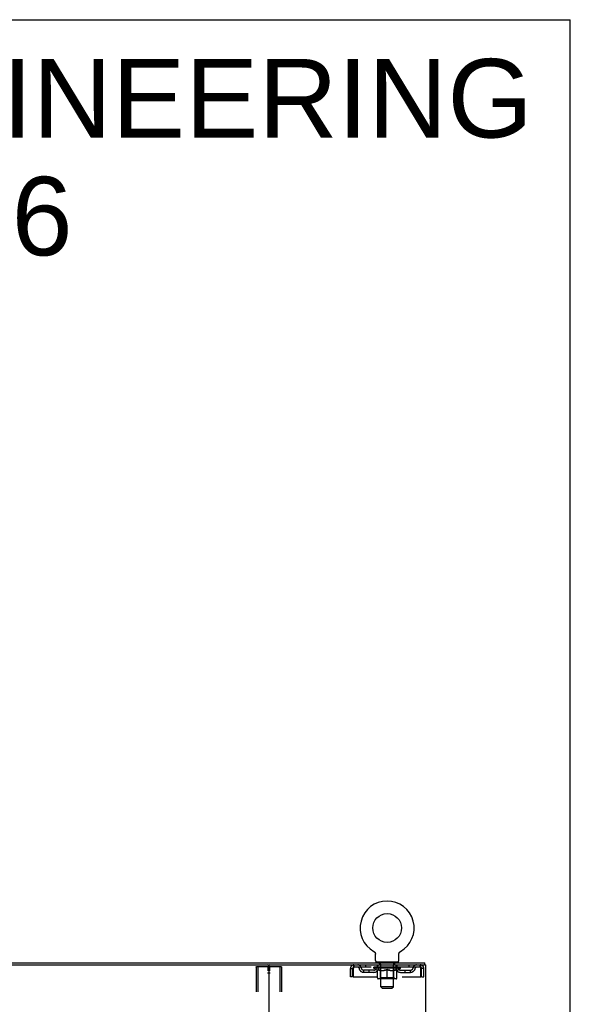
# Model space of a CAD drawing. Header units: inches. Extents: x 0 to 212, y 0 to 138.
# Tile 100 of 100: x 186 to 212, y 90 to 138. Entities that reach past the tile are written whole.
import ezdxf

# ---------------------------------------------------------------- set-up
doc = ezdxf.new("R2010")
doc.units = ezdxf.units.IN
doc.header["$LTSCALE"] = 11.6875
doc.header["$MEASUREMENT"] = 0
doc.linetypes.add('HIDDEN', pattern=[0.2, 0.1, -0.1])
doc.layers.get('0').update_dxf_attribs({"linetype": 'CONTINUOUS'})
for name, color, linetype in [('DEFAULT_2', 8, 'HIDDEN'), ('DIMENSIONS', 7, 'CONTINUOUS'), ('WITNESSMARKS', 7, 'CONTINUOUS')]:
    doc.layers.add(name, color=color, linetype=linetype)
doc.styles.get("Standard").update_dxf_attribs({"font": 'arial.ttf'})

msp = doc.modelspace()

# ---------------------------------------------------------------- linework, layer by layer
at = {"color": 7, "linetype": 'Continuous'}
for p, q in [((0, 137.5), (212.5, 137.5)), ((212.5, 0), (212.5, 137.5)), ((203.123, 93.02), (203.123, 93.02)), ((203.123, 93.02), (203.127, 93.017)), ((203.126, 93.018), (203.124, 93.019)), ((203.127, 93.017), (203.132, 93.015)), ((203.132, 93.015), (203.136, 93.012)), ((203.136, 93.012), (203.14, 93.009)), ((203.14, 93.009), (203.144, 93.006)), ((203.144, 93.006), (203.148, 93.002)), ((203.148, 93.002), (203.152, 92.999)), ((203.151, 92.999), (203.155, 92.995)), ((203.155, 92.995), (203.159, 92.992)), ((203.158, 92.992), (203.162, 92.988)), ((203.162, 92.988), (203.165, 92.984)), ((203.165, 92.984), (203.168, 92.98)), ((203.168, 92.98), (203.171, 92.976)), ((203.171, 92.976), (203.174, 92.971)), ((203.174, 92.971), (203.177, 92.967)), ((203.176, 92.967), (203.179, 92.963)), ((203.179, 92.963), (203.181, 92.958)), ((203.181, 92.958), (203.183, 92.953)), ((203.183, 92.954), (203.185, 92.949)), ((203.185, 92.949), (203.187, 92.944)), ((203.187, 92.944), (203.189, 92.939)), ((203.189, 92.939), (203.19, 92.934)), ((203.19, 92.934), (203.192, 92.929)), ((203.192, 92.93), (203.193, 92.925)), ((203.193, 92.925), (203.194, 92.92)), ((203.194, 92.92), (203.195, 92.915)), ((203.195, 92.915), (203.195, 92.909)), ((203.196, 92.899), (203.196, 92.895)), ((203.196, 92.581), (203.196, 92.895)), ((204.321, 92.904), (204.322, 92.91)), ((204.321, 92.581), (204.321, 92.895)), ((204.322, 92.915), (204.323, 92.92)), ((204.322, 92.909), (204.322, 92.915)), ((204.323, 92.92), (204.324, 92.925)), ((204.324, 92.925), (204.325, 92.93)), ((204.325, 92.929), (204.326, 92.934)), ((204.326, 92.934), (204.328, 92.939)), ((204.328, 92.939), (204.33, 92.944)), ((204.33, 92.944), (204.331, 92.949)), ((204.331, 92.949), (204.333, 92.954)), ((204.333, 92.953), (204.335, 92.958)), ((204.335, 92.958), (204.338, 92.963)), ((204.338, 92.963), (204.34, 92.967)), ((204.34, 92.967), (204.343, 92.971)), ((204.343, 92.971), (204.346, 92.976)), ((204.346, 92.976), (204.349, 92.98)), ((204.349, 92.98), (204.352, 92.984)), ((204.352, 92.984), (204.355, 92.988)), ((204.355, 92.988), (204.358, 92.992)), ((204.358, 92.992), (204.362, 92.995)), ((204.362, 92.995), (204.365, 92.999)), ((204.365, 92.999), (204.369, 93.002)), ((204.369, 93.002), (204.373, 93.006)), ((204.373, 93.006), (204.377, 93.009)), ((204.377, 93.009), (204.381, 93.012)), ((204.381, 93.012), (204.385, 93.015)), ((204.385, 93.015), (204.389, 93.017)), ((204.385, 93.015), (204.386, 93.016)), ((204.389, 93.017), (204.394, 93.02)), ((204.392, 93.019), (204.391, 93.018)), ((204.394, 93.02), (204.394, 93.02)), ((172.822, 92.378), (198.152, 92.378)), ((203.258, 92.512), (203.258, 92.482)), ((204.258, 92.512), (203.258, 92.512)), ((204.258, 92.512), (204.258, 92.482)), ((205.551, 92.378), (205.522, 92.378)), ((205.56, 92.378), (205.56, 92.482))]:
    msp.add_line(p, q, dxfattribs=at)
at = {"color": 3, "linetype": 'Continuous'}
for p, q in [((165.414, 92.482), (205.56, 92.482)), ((198.112, 92.338), (198.112, 12.626)), ((198.152, 92.378), (205.522, 92.378)), ((205.551, 92.378), (205.612, 92.378)), ((205.612, 12.586), (205.612, 92.378))]:
    msp.add_line(p, q, dxfattribs=at)
at = {"color": 7, "linetype": 'Continuous'}
for points in [[(203.195, 92.91), (203.196, 92.904), (203.196, 92.899)], [(204.321, 92.895), (204.321, 92.899), (204.321, 92.904)], [(204.321, 92.895), (204.321, 92.899), (204.321, 92.904)]]:
    msp.add_lwpolyline(points, dxfattribs=at)
msp.add_circle((203.758, 94.14), 0.688, dxfattribs=at)
for centre, radius, start, end in [((203.758, 94.14), 1.288, 299.5053, 240.4947), ((198.072, 92.338), 0.04, 0, 90), ((203.265, 92.581), 0.069, 180, 265), ((204.252, 92.581), 0.069, 275, 360)]:
    msp.add_arc(centre, radius, start, end, dxfattribs=at)
at = {"color": 3, "linetype": 'Continuous'}
msp.add_arc((198.152, 92.338), 0.04, 90, 180, dxfattribs=at)
at = {"layer": 'DEFAULT_2', "color": 8, "linetype": 'HIDDEN'}
for p, q in [((203.123, 93.02), (203.123, 93.02)), ((203.13, 93.016), (203.132, 93.015)), ((197.508, 92.264), (197.508, 12.699)), ((197.53, 92.294), (198.695, 92.294)), ((197.582, 92.264), (197.582, 12.699)), ((198.643, 92.264), (198.643, 12.699)), ((198.716, 92.264), (198.716, 12.699)), ((202.008, 91.815), (202.008, 92.211)), ((202.008, 92.211), (202.112, 92.211)), ((202.112, 91.815), (202.112, 92.211)), ((202.142, 92.211), (202.142, 91.815)), ((202.175, 92.378), (202.175, 92.274)), ((205.341, 92.274), (202.175, 92.274)), ((202.644, 92.023), (202.644, 92.127)), ((203.127, 92.127), (202.644, 92.127)), ((202.727, 92.378), (202.727, 92.274)), ((202.894, 92.023), (202.894, 92.127)), ((203.125, 92.227), (203.125, 92.274)), ((204.392, 92.227), (203.125, 92.227)), ((203.284, 92.116), (203.125, 92.227)), ((203.135, 92.267), (203.135, 92.274)), ((203.143, 92.264), (203.143, 92.267)), ((203.143, 92.264), (204.373, 92.264)), ((203.152, 92.264), (203.152, 92.267)), ((203.153, 92.264), (203.153, 92.267)), ((203.163, 92.267), (203.163, 92.274)), ((203.18, 92.264), (203.18, 92.267)), ((203.181, 92.264), (203.181, 92.267)), ((203.21, 92.267), (203.21, 92.274)), ((203.224, 92.264), (203.224, 92.267)), ((203.227, 92.264), (203.227, 92.267)), ((203.431, 92.267), (203.23, 92.267)), ((203.273, 92.267), (203.273, 92.274)), ((203.275, 92.264), (203.275, 92.267)), ((203.275, 92.264), (203.275, 92.267)), ((203.278, 92.264), (203.278, 92.267)), ((203.286, 92.264), (203.286, 92.267)), ((203.286, 92.264), (203.286, 92.267)), ((203.289, 92.264), (203.289, 92.267)), ((203.292, 92.264), (203.292, 92.268)), ((203.295, 91.753), (203.295, 92.159)), ((203.297, 92.264), (203.297, 92.267)), ((203.311, 92.264), (203.311, 92.267)), ((203.321, 92.274), (203.321, 92.378)), ((203.329, 92.264), (203.329, 92.27)), ((203.329, 92.264), (203.329, 92.267)), ((203.35, 92.264), (203.35, 92.267)), ((203.35, 92.264), (203.35, 92.267)), ((203.351, 92.267), (203.351, 92.274)), ((203.355, 92.512), (203.355, 92.482)), ((203.361, 92.264), (203.361, 92.267)), ((203.365, 92.264), (203.365, 92.267)), ((203.374, 92.264), (203.374, 92.267)), ((203.386, 92.264), (203.386, 92.271)), ((203.393, 92.422), (203.393, 92.502)), ((203.401, 92.264), (203.401, 92.267)), ((203.463, 92.412), (203.403, 92.412)), ((203.404, 92.264), (203.404, 92.267)), ((203.431, 92.264), (203.431, 92.267)), ((203.498, 92.267), (203.436, 92.267)), ((203.442, 92.267), (203.442, 92.274)), ((203.446, 91.755), (203.446, 92.224)), ((203.449, 92.264), (203.449, 92.267)), ((203.453, 92.264), (203.453, 92.267)), ((203.458, 91.331), (203.458, 92.402)), ((203.459, 92.264), (203.459, 92.272)), ((203.463, 92.264), (203.463, 92.267)), ((203.474, 92.264), (203.474, 92.267)), ((203.498, 92.264), (203.498, 92.267)), ((203.573, 92.267), (203.514, 92.267)), ((203.535, 92.264), (203.535, 92.267)), ((203.542, 92.267), (203.542, 92.274)), ((203.545, 92.264), (203.545, 92.267)), ((203.548, 92.264), (203.548, 92.273)), ((203.551, 92.264), (203.551, 92.267)), ((203.558, 92.264), (203.558, 92.267)), ((203.573, 92.264), (203.573, 92.267)), ((203.654, 92.267), (203.599, 92.267)), ((203.612, 92.264), (203.612, 92.267)), ((203.644, 92.267), (203.721, 92.272)), ((203.648, 92.267), (203.648, 92.274)), ((203.649, 92.274), (203.648, 92.274)), ((203.649, 92.267), (203.649, 92.274)), ((203.649, 92.264), (203.649, 92.267)), ((203.653, 92.264), (203.653, 92.267)), ((203.654, 92.264), (203.654, 92.267)), ((203.654, 92.264), (203.654, 92.267)), ((203.689, 92.267), (203.754, 92.267)), ((203.695, 92.264), (203.695, 92.267)), ((203.7, 92.267), (203.7, 92.27)), ((203.721, 92.267), (203.721, 92.272)), ((203.738, 92.264), (203.738, 92.267)), ((203.756, 92.267), (203.756, 92.267)), ((203.756, 92.264), (203.756, 92.267)), ((203.756, 92.264), (203.756, 92.267)), ((203.758, 92.267), (203.758, 92.274)), ((203.758, 92.274), (203.873, 92.267)), ((203.758, 91.716), (203.758, 92.159)), ((203.761, 92.264), (203.761, 92.267)), ((203.761, 92.264), (203.761, 92.267)), ((203.761, 92.267), (203.761, 92.267)), ((203.779, 92.264), (203.779, 92.267)), ((203.779, 92.267), (203.827, 92.267)), ((203.822, 92.264), (203.822, 92.267)), ((203.862, 92.264), (203.862, 92.267)), ((203.863, 92.264), (203.863, 92.267)), ((203.863, 92.267), (203.917, 92.267)), ((203.864, 92.264), (203.864, 92.267)), ((203.868, 92.267), (203.868, 92.274)), ((203.868, 92.267), (203.868, 92.274)), ((203.868, 92.274), (203.868, 92.274)), ((203.868, 92.264), (203.868, 92.267)), ((203.904, 92.264), (203.904, 92.267)), ((203.943, 92.264), (203.943, 92.267)), ((203.943, 92.267), (204.003, 92.267)), ((203.959, 92.264), (203.959, 92.267)), ((203.966, 92.264), (203.966, 92.267)), ((203.969, 92.264), (203.969, 92.273)), ((203.971, 92.264), (203.971, 92.267)), ((203.975, 92.267), (203.975, 92.274)), ((203.982, 92.264), (203.982, 92.267)), ((204.018, 92.264), (204.018, 92.267)), ((204.018, 92.267), (204.08, 92.267)), ((204.042, 92.264), (204.042, 92.267)), ((204.113, 92.412), (204.053, 92.412)), ((204.053, 92.264), (204.053, 92.267)), ((204.058, 91.331), (204.058, 92.402)), ((204.058, 92.264), (204.058, 92.272)), ((204.064, 92.264), (204.064, 92.267)), ((204.068, 92.264), (204.068, 92.267)), ((204.071, 91.755), (204.071, 92.224)), ((204.075, 92.267), (204.075, 92.274)), ((204.085, 92.264), (204.085, 92.267)), ((204.085, 92.267), (204.287, 92.267)), ((204.113, 92.264), (204.113, 92.267)), ((204.116, 92.264), (204.116, 92.267)), ((204.123, 92.422), (204.123, 92.502)), ((204.131, 92.264), (204.131, 92.271)), ((204.142, 92.264), (204.142, 92.267)), ((204.152, 92.264), (204.152, 92.267)), ((204.156, 92.264), (204.156, 92.267)), ((204.161, 92.512), (204.161, 92.482)), ((204.165, 92.267), (204.165, 92.274)), ((204.167, 92.264), (204.167, 92.267)), ((204.167, 92.264), (204.167, 92.267)), ((204.187, 92.264), (204.187, 92.27)), ((204.188, 92.264), (204.188, 92.267)), ((204.196, 92.274), (204.196, 92.378)), ((204.206, 92.264), (204.206, 92.267)), ((204.22, 92.264), (204.22, 92.267)), ((204.222, 91.753), (204.222, 92.159)), ((204.224, 92.264), (204.224, 92.268)), ((204.228, 92.264), (204.228, 92.267)), ((204.231, 92.264), (204.231, 92.267)), ((204.231, 92.264), (204.231, 92.267)), ((204.232, 92.116), (204.392, 92.227)), ((204.238, 92.264), (204.238, 92.267)), ((204.241, 92.264), (204.241, 92.267)), ((204.242, 92.264), (204.242, 92.267)), ((204.243, 92.267), (204.243, 92.274)), ((204.29, 92.264), (204.29, 92.267)), ((204.292, 92.264), (204.292, 92.267)), ((204.307, 92.267), (204.307, 92.274)), ((204.335, 92.264), (204.335, 92.267)), ((204.337, 92.264), (204.337, 92.267)), ((204.353, 92.267), (204.353, 92.274)), ((204.364, 92.264), (204.364, 92.267)), ((204.364, 92.264), (204.364, 92.267)), ((204.373, 92.264), (204.373, 92.267)), ((204.382, 92.267), (204.382, 92.274)), ((204.39, 92.127), (204.873, 92.127)), ((204.392, 92.227), (204.392, 92.274)), ((204.623, 92.023), (204.623, 92.127)), ((204.79, 92.378), (204.79, 92.274)), ((204.873, 92.023), (204.873, 92.127)), ((205.341, 92.274), (205.341, 92.378)), ((205.374, 91.815), (205.374, 92.211)), ((205.404, 91.815), (205.404, 92.211)), ((205.508, 92.211), (205.404, 92.211)), ((205.508, 91.815), (205.508, 92.211)), ((202.112, 91.815), (202.008, 91.815)), ((202.142, 91.815), (205.374, 91.815)), ((203.127, 92.023), (202.644, 92.023)), ((203.284, 92.116), (203.295, 92.116)), ((204.185, 91.716), (203.332, 91.716)), ((203.446, 91.755), (203.406, 91.716)), ((203.437, 92.116), (203.617, 92.116)), ((204.071, 91.755), (203.446, 91.755)), ((203.9, 92.116), (204.08, 92.116)), ((204.071, 91.755), (204.111, 91.716)), ((204.222, 92.116), (204.232, 92.116)), ((204.39, 92.023), (204.873, 92.023)), ((205.404, 91.815), (205.508, 91.815)), ((204.058, 91.331), (203.458, 91.331)), ((203.527, 91.262), (203.458, 91.331)), ((203.527, 91.262), (203.989, 91.262)), ((203.989, 91.262), (204.058, 91.331))]:
    msp.add_line(p, q, dxfattribs=at)
for points in [[(197.508, 92.264), (197.509, 92.272), (197.511, 92.279), (197.515, 92.285), (197.519, 92.29), (197.524, 92.293), (197.53, 92.294)], [(197.603, 92.294), (197.598, 92.293), (197.593, 92.29), (197.588, 92.285), (197.585, 92.279), (197.583, 92.272), (197.582, 92.264)], [(198.643, 92.264), (198.642, 92.272), (198.64, 92.279), (198.636, 92.285), (198.632, 92.29), (198.627, 92.293), (198.621, 92.294)], [(198.695, 92.294), (198.701, 92.293), (198.706, 92.29), (198.71, 92.285), (198.713, 92.279), (198.715, 92.272), (198.716, 92.264)], [(202.175, 92.378), (202.173, 92.377), (202.171, 92.374), (202.168, 92.368), (202.166, 92.361), (202.164, 92.352), (202.161, 92.341), (202.159, 92.329), (202.157, 92.315), (202.154, 92.3), (202.152, 92.283), (202.149, 92.266), (202.147, 92.248), (202.145, 92.23), (202.142, 92.211)], [(202.175, 92.274), (202.173, 92.273), (202.171, 92.272), (202.168, 92.27), (202.166, 92.268), (202.164, 92.264), (202.161, 92.26), (202.159, 92.255), (202.157, 92.25), (202.154, 92.244), (202.152, 92.238), (202.149, 92.232), (202.147, 92.225), (202.145, 92.218), (202.142, 92.211)], [(203.445, 92.116), (203.42, 92.12), (203.395, 92.126), (203.371, 92.132), (203.346, 92.14), (203.32, 92.149), (203.295, 92.159)], [(203.295, 92.158), (203.319, 92.148), (203.343, 92.14), (203.367, 92.132), (203.391, 92.126), (203.414, 92.12), (203.437, 92.116)], [(203.758, 92.159), (203.732, 92.149), (203.707, 92.14), (203.682, 92.132), (203.657, 92.126), (203.632, 92.12), (203.607, 92.116)], [(203.617, 92.116), (203.64, 92.12), (203.664, 92.126), (203.687, 92.132), (203.71, 92.14), (203.734, 92.148), (203.758, 92.158)], [(203.909, 92.116), (203.884, 92.12), (203.86, 92.126), (203.835, 92.133), (203.81, 92.14), (203.784, 92.149), (203.758, 92.159)], [(203.758, 92.158), (203.783, 92.148), (203.807, 92.14), (203.83, 92.132), (203.853, 92.126), (203.877, 92.12), (203.9, 92.116)], [(204.222, 92.159), (204.196, 92.149), (204.171, 92.14), (204.146, 92.132), (204.121, 92.126), (204.096, 92.12), (204.072, 92.116)], [(204.08, 92.116), (204.103, 92.12), (204.126, 92.126), (204.15, 92.132), (204.174, 92.14), (204.198, 92.149), (204.222, 92.158)], [(205.374, 92.211), (205.372, 92.23), (205.37, 92.248), (205.367, 92.266), (205.365, 92.283), (205.363, 92.3), (205.36, 92.315), (205.358, 92.329), (205.356, 92.341), (205.353, 92.352), (205.351, 92.361), (205.348, 92.368), (205.346, 92.374), (205.344, 92.377), (205.341, 92.378)], [(205.374, 92.211), (205.372, 92.218), (205.37, 92.225), (205.367, 92.232), (205.365, 92.238), (205.363, 92.244), (205.36, 92.25), (205.358, 92.255), (205.356, 92.26), (205.353, 92.264), (205.351, 92.268), (205.348, 92.27), (205.346, 92.272), (205.344, 92.273), (205.341, 92.274)]]:
    msp.add_lwpolyline(points, dxfattribs=at)
for centre, radius, start, end in [((202.175, 92.211), 0.167, 90, 180), ((202.175, 92.211), 0.063, 90, 180), ((202.355, 92.211), 0.167, 8.0716, 90), ((202.355, 92.211), 0.0625, 7.9863, 90), ((202.644, 92.252), 0.229, 187.9863, 270), ((202.644, 92.252), 0.125, 188.0716, 270), ((203.127, 92.252), 0.125, 270, 351.9284), ((203.127, 92.252), 0.229, 270, 352.0137), ((203.416, 92.211), 0.167, 90, 171.9284), ((203.265, 92.581), 0.069, 265, 270), ((203.415, 92.211), 0.0625, 90, 172.0137), ((203.383, 92.502), 0.01, 0, 90), ((203.403, 92.422), 0.01, 180, 270), ((203.406, 92.224), 0.0398, 0, 90), ((203.448, 92.402), 0.01, 0, 90), ((204.068, 92.402), 0.01, 90, 180), ((204.111, 92.224), 0.0398, 90, 180), ((204.101, 92.211), 0.167, 8.0716, 90), ((204.101, 92.211), 0.0625, 7.9863, 90), ((204.113, 92.422), 0.01, 270, 360), ((204.133, 92.502), 0.01, 90, 180), ((204.39, 92.252), 0.229, 187.9863, 270), ((204.252, 92.581), 0.069, 270, 275), ((204.39, 92.252), 0.125, 188.0716, 270), ((204.873, 92.252), 0.125, 270, 351.9284), ((204.873, 92.252), 0.229, 270, 352.0137), ((205.162, 92.211), 0.167, 90, 171.9284), ((205.162, 92.211), 0.0625, 90, 172.0137), ((205.341, 92.211), 0.167, 0, 90), ((205.341, 92.211), 0.063, 0, 90), ((203.332, 91.753), 0.0371, 180, 270), ((204.185, 91.753), 0.0371, 270, 360)]:
    msp.add_arc(centre, radius, start, end, dxfattribs=at)
for centre, major_axis, ratio, start_param, end_param in [((203.758, 92.274), (0.633, 0.007), 0.05963, 2.96643, 3.140963), ((203.105, 92.262), (0.198, 0), 0.060556, 0.430652, 1.470503), ((203.758, 92.274), (0.633, 0), 0.060556, -3.141593, -2.96706), ((203.105, 92.255), (0.198, 0.002), 0.05963, 1.376596, 1.469874), ((203.758, 92.274), (0.633, 0.013), 0.05688, 2.791345, 2.965878), ((203.081, 92.262), (0.198, 0.002), 0.05963, 0.25549, 1.295341), ((203.149, 92.262), (0.198, -0.002), 0.05963, 0.605815, 1.645666), ((203.758, 92.274), (0.633, -0.007), 0.05963, -2.96643, -2.791898), ((203.149, 92.255), (0.198, 0), 0.060556, 1.551758, 1.645036), ((203.081, 92.255), (0.198, 0.004), 0.05688, 1.20151, 1.294789), ((203.151, 92.257), (0.164, 0.002), 0.05963, 1.065228, 1.614276), ((203.131, 92.257), (0.164, 0.003), 0.05688, 0.890143, 1.43919), ((203.189, 92.257), (0.164, 0), 0.060556, 1.240391, 1.789438), ((203.758, 92.274), (0.633, 0.019), 0.052395, 2.616403, 2.790936), ((203.077, 92.262), (0.198, 0.004), 0.05688, 0.080405, 1.120256), ((203.212, 92.262), (0.198, -0.004), 0.05688, 0.7809, 1.820751), ((203.758, 92.274), (0.633, -0.013), 0.05688, -2.791345, -2.616812), ((203.212, 92.255), (0.198, -0.002), 0.05963, 1.72692, 1.820198), ((203.077, 92.255), (0.198, 0.006), 0.052395, 1.026568, 1.119847), ((203.13, 92.257), (0.164, 0.005), 0.052395, 0.715201, 1.264248), ((203.244, 92.257), (0.164, -0.002), 0.05963, 1.415553, 1.9646), ((203.758, 92.274), (0.633, 0.025), 0.046319, 2.441654, 2.616187), ((203.291, 92.262), (0.198, -0.006), 0.052395, 0.955842, 1.995693), ((203.758, 92.274), (0.633, -0.019), 0.052395, -2.616403, -2.44187), ((203.094, 92.262), (0.198, 0.006), 0.052395, -0.094537, 0.945314), ((203.291, 92.255), (0.198, -0.004), 0.05688, 1.902006, 1.995284), ((203.094, 92.255), (0.198, 0.008), 0.046319, 0.851819, 0.945098), ((203.149, 92.257), (0.164, 0.006), 0.046319, 0.540452, 1.089499), ((203.315, 92.257), (0.164, -0.003), 0.05688, 1.590638, 2.139686), ((203.758, 92.274), (0.633, 0.029), 0.038841, 2.267123, 2.441656), ((203.385, 92.262), (0.198, -0.008), 0.046319, 1.130591, 2.170442), ((203.131, 92.262), (0.198, 0.008), 0.046319, -0.269286, 0.770565), ((203.758, 92.274), (0.633, -0.025), 0.046319, -2.441654, -2.267121), ((203.385, 92.255), (0.198, -0.006), 0.052395, 2.076947, 2.170226), ((203.131, 92.255), (0.198, 0.009), 0.038841, 0.677289, 0.770567), ((203.186, 92.257), (0.164, 0.008), 0.038841, 0.365921, 0.914969), ((203.4, 92.257), (0.164, -0.005), 0.052395, 1.76558, 2.314627), ((203.758, 92.274), (0.633, 0.033), 0.030195, 2.09281, 2.267343), ((203.49, 92.262), (0.198, -0.009), 0.038841, 1.305122, 2.344973), ((203.188, 92.262), (0.198, 0.009), 0.038841, -0.443817, 0.596034), ((203.758, 92.274), (0.633, -0.029), 0.038841, -2.267123, -2.092591), ((203.49, 92.255), (0.198, -0.008), 0.046319, 2.251696, 2.344975), ((203.188, 92.255), (0.198, 0.01), 0.030195, 0.502975, 0.596254), ((203.24, 92.257), (0.164, 0.009), 0.030195, 0.191608, 0.740655), ((203.496, 92.257), (0.164, -0.006), 0.046319, 1.940329, 2.489376), ((203.261, 92.262), (0.198, 0.01), 0.030195, -0.61813, 0.421721), ((203.758, 92.274), (0.633, 0.036), 0.020645, 1.918687, 2.09322), ((203.603, 92.262), (0.198, -0.01), 0.030195, 1.479435, 2.519286), ((203.758, 92.274), (0.633, -0.033), 0.030195, -2.09281, -1.918277), ((203.603, 92.255), (0.198, -0.009), 0.038841, 2.426227, 2.519505), ((203.261, 92.255), (0.198, 0.011), 0.020645, 0.328852, 0.422131), ((203.31, 92.257), (0.164, 0.009), 0.020645, 0.017485, 0.566532), ((203.599, 92.257), (0.164, -0.008), 0.038841, 2.11486, 2.663907), ((203.35, 92.262), (0.198, 0.011), 0.020645, -0.792253, 0.247598), ((203.758, 92.274), (0.633, 0.038), 0.010478, 1.744704, 1.919237), ((203.72, 92.262), (0.198, -0.011), 0.020645, 1.653558, 2.693409), ((203.758, 92.274), (0.633, -0.036), 0.020645, -1.918687, -1.744154), ((203.72, 92.255), (0.198, -0.01), 0.030195, 2.60054, 2.693819), ((203.35, 92.255), (0.198, 0.012), 0.010478, 0.154869, 0.248148), ((203.394, 92.257), (0.164, 0.01), 0.010478, 6.126688, 6.675735), ((203.707, 92.257), (0.164, -0.009), 0.030195, 2.289173, 2.83822), ((203.451, 92.262), (0.198, 0.012), 0.010478, -0.966236, -0.000846), ((203.839, 92.262), (0.198, -0.012), 0.010478, 1.827541, 2.867392), ((203.758, 92.274), (0.633, -0.038), 0.010478, -1.744704, -1.570171), ((203.839, 92.255), (0.198, -0.011), 0.020645, 2.774664, 2.867942), ((203.817, 92.257), (0.164, -0.009), 0.020645, 2.463296, 3.012344), ((203.678, 92.262), (0.198, 0.012), 0.010478, 0.274201, 1.314052), ((203.592, 92.257), (0.164, 0.01), 0.010478, -0.000298, 0.504314), ((203.561, 92.255), (0.198, 0.012), 0.010478, 0.192946, 0.399283), ((203.758, 92.274), (0.633, 0.038), 0.010478, -1.578586, -1.396888), ((203.956, 92.255), (0.198, -0.012), 0.010478, 2.948646, 3.041925), ((203.925, 92.257), (0.164, -0.01), 0.010478, 2.637279, 3.142076), ((203.796, 92.262), (0.198, 0.011), 0.020645, 0.448184, 1.488034), ((203.7, 92.257), (0.164, 0.009), 0.020645, 0.129249, 0.678296), ((203.678, 92.255), (0.198, 0.011), 0.020645, 0.273651, 0.366929), ((203.758, 92.274), (0.633, 0.036), 0.020645, -1.397439, -1.222906), ((204.066, 92.262), (0.198, -0.012), 0.010478, -3.140747, -2.175357), ((203.758, 92.274), (0.633, -0.038), 0.010478, 1.222355, 1.396888), ((203.914, 92.262), (0.198, 0.01), 0.030195, 0.622307, 1.662158), ((203.809, 92.257), (0.164, 0.009), 0.030195, 0.303372, 0.852419), ((204.123, 92.257), (0.164, -0.01), 0.010478, 2.749043, 3.29809), ((204.167, 92.262), (0.198, -0.011), 0.020645, 2.893995, 3.933846), ((203.796, 92.255), (0.198, 0.01), 0.030195, 0.447774, 0.541052), ((204.167, 92.255), (0.198, -0.012), 0.010478, 2.893445, 2.986723), ((203.758, 92.274), (0.633, 0.033), 0.030195, -1.223315, -1.048783), ((203.758, 92.274), (0.633, -0.036), 0.020645, 1.048373, 1.222906), ((204.027, 92.262), (0.198, 0.009), 0.038841, 0.79662, 1.836471), ((203.918, 92.257), (0.164, 0.008), 0.038841, 0.477686, 1.026733), ((204.207, 92.257), (0.164, -0.009), 0.020645, 2.57506, 3.124108), ((204.256, 92.262), (0.198, -0.01), 0.030195, 2.719872, 3.759723), ((204.132, 92.262), (0.198, 0.008), 0.046319, 0.971151, 2.011002), ((203.914, 92.255), (0.198, 0.009), 0.038841, 0.622087, 0.715366), ((204.256, 92.255), (0.198, -0.011), 0.020645, 2.719462, 2.812741), ((203.758, 92.274), (0.633, 0.029), 0.038841, -1.049002, -0.874469), ((203.758, 92.274), (0.633, -0.033), 0.030195, 0.87425, 1.048783), ((204.021, 92.257), (0.164, 0.006), 0.046319, 0.652216, 1.201263), ((204.225, 92.262), (0.198, 0.006), 0.052395, 1.1459, 2.185751), ((204.277, 92.257), (0.164, -0.009), 0.030195, 2.400937, 2.949985), ((204.329, 92.262), (0.198, -0.009), 0.038841, 2.545558, 3.585409), ((204.117, 92.257), (0.164, 0.005), 0.052395, 0.826965, 1.376012), ((204.027, 92.255), (0.198, 0.008), 0.046319, 0.796618, 0.889896), ((204.329, 92.255), (0.198, -0.01), 0.030195, 2.545339, 2.638617), ((204.305, 92.262), (0.198, 0.004), 0.05688, 1.320842, 2.360692), ((203.758, 92.274), (0.633, 0.025), 0.046319, -0.874471, -0.699939), ((203.758, 92.274), (0.633, -0.029), 0.038841, 0.699936, 0.874469), ((204.385, 92.262), (0.198, -0.008), 0.046319, 2.371028, 3.410879), ((204.331, 92.257), (0.164, -0.008), 0.038841, 2.226624, 2.775671), ((204.367, 92.262), (0.198, 0.002), 0.05963, 1.495927, 2.535778), ((204.201, 92.257), (0.164, 0.003), 0.05688, 1.001907, 1.550954), ((204.423, 92.262), (0.198, -0.006), 0.052395, 2.196279, 3.23613), ((204.368, 92.257), (0.164, -0.006), 0.046319, 2.052093, 2.601141), ((204.132, 92.255), (0.198, 0.006), 0.052395, 0.971367, 1.064645), ((204.411, 92.262), (0.198, 0), 0.060556, 1.671089, 2.71094), ((204.385, 92.255), (0.198, -0.009), 0.038841, 2.371026, 2.464304), ((204.44, 92.262), (0.198, -0.004), 0.05688, 2.021337, 3.061188), ((203.758, 92.274), (0.633, 0.019), 0.052395, -0.699723, -0.52519), ((203.758, 92.274), (0.633, -0.025), 0.046319, 0.525406, 0.699939), ((204.436, 92.262), (0.198, -0.002), 0.05963, 1.846251, 2.886102), ((204.272, 92.257), (0.164, 0.002), 0.05963, 1.176993, 1.72604), ((204.387, 92.257), (0.164, -0.005), 0.052395, 1.877344, 2.426392), ((204.328, 92.257), (0.164, 0), 0.060556, 1.352155, 1.901202), ((204.386, 92.257), (0.164, -0.003), 0.05688, 1.702402, 2.25145), ((204.366, 92.257), (0.164, -0.002), 0.05963, 1.527317, 2.076364), ((204.225, 92.255), (0.198, 0.004), 0.05688, 1.146309, 1.239587), ((204.423, 92.255), (0.198, -0.008), 0.046319, 2.196495, 2.289773), ((203.758, 92.274), (0.633, 0.013), 0.05688, -0.524781, -0.350248), ((203.758, 92.274), (0.633, -0.019), 0.052395, 0.350657, 0.52519), ((204.305, 92.255), (0.198, 0.002), 0.05963, 1.321394, 1.414673), ((204.44, 92.255), (0.198, -0.006), 0.052395, 2.021746, 2.115024), ((203.758, 92.274), (0.633, 0.007), 0.05963, -0.349695, -0.175162), ((203.758, 92.274), (0.633, -0.013), 0.05688, 0.175715, 0.350248), ((204.367, 92.255), (0.198, 0), 0.060556, 1.496556, 1.589835), ((204.436, 92.255), (0.198, -0.004), 0.05688, 1.846804, 1.940083), ((204.411, 92.255), (0.198, -0.002), 0.05963, 1.671719, 1.764997), ((203.758, 92.274), (0.633, 0), 0.060556, -0.174533, 0), ((203.758, 92.274), (0.633, -0.007), 0.05963, 0.000629, 0.175162)]:
    msp.add_ellipse(centre, major_axis=major_axis, ratio=ratio, start_param=start_param, end_param=end_param, dxfattribs=at)
at = {"layer": 'WITNESSMARKS', "color": 40, "linetype": 'Continuous'}
for p, q in [((198.05, 92.253), (198.175, 92.253)), ((198.05, 92.19), (198.175, 92.19)), ((198.05, 92.128), (198.175, 92.128)), ((198.05, 92.003), (198.175, 92.003))]:
    msp.add_line(p, q, dxfattribs=at)

# ---------------------------------------------------------------- texts
at = {"layer": 'DIMENSIONS', "color": 2, "linetype": 'Continuous', "insert": (163.27, 135.625), "char_height": 3.75, "width": 94.7119, "attachment_point": 2, "line_spacing_factor": 0.9}
msp.add_mtext('SAGINAW CONTROL & ENGINEERING\\PSCE-N80RX4024SS6', dxfattribs=at)

doc.saveas('drawing.dxf')
